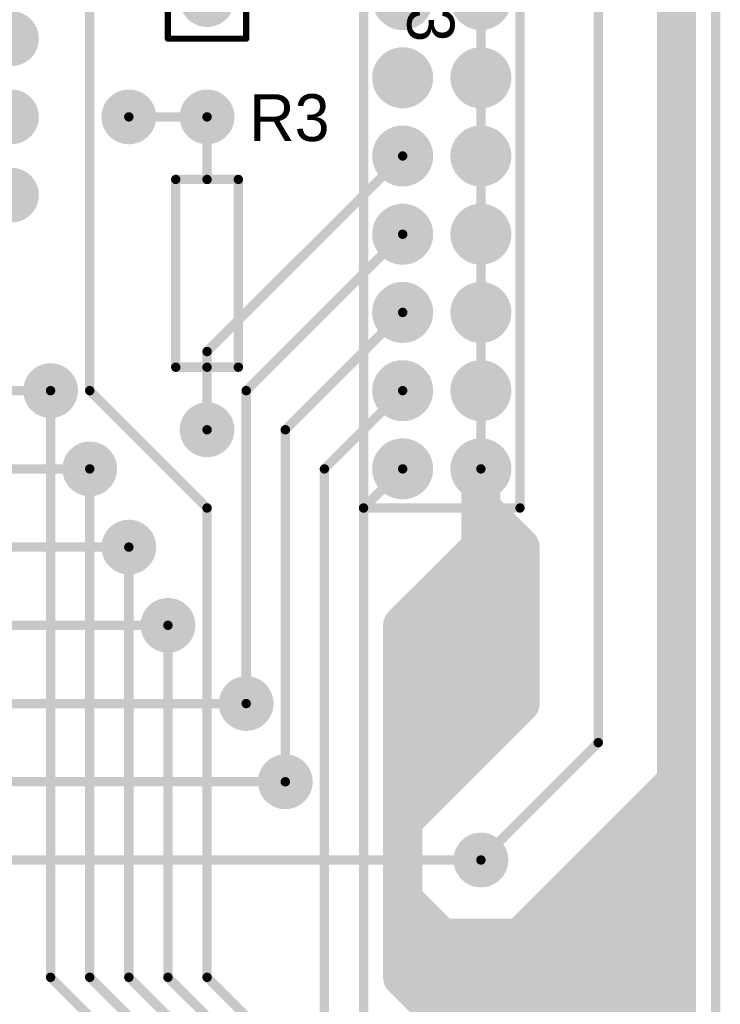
# Model space of a CAD drawing. Extents: x 0.68 to 5.66, y 1.09 to 10.11.
# Tile 29 of 30: x 4.76 to 5.66, y 7.82 to 9.07. Entities that reach past the tile are written whole.
import ezdxf

# ---------------------------------------------------------------- set-up
doc = ezdxf.new("R2010")
doc.units = 0
doc.layers.get('0').update_dxf_attribs({"linetype": 'CONTINUOUS'})
for name, color, linetype in [('BOTTOMLAYER', 5, 'CONTINUOUS'), ('BOTTOMSOLDER', 6, 'CONTINUOUS'), ('MULTILAYER', 9, 'CONTINUOUS'), ('PADHOLE', 156, 'CONTINUOUS'), ('TOPOVERLAY', 2, 'CONTINUOUS'), ('TOPSOLDER', 216, 'CONTINUOUS')]:
    doc.layers.add(name, color=color, linetype=linetype)

# ---------------------------------------------------------------- blocks, each defined once
blk = doc.blocks.new('IDC26_10')
at = {"layer": 'BOTTOMSOLDER', "const_width": 0.039}
for points in [[(-0.0195, -0.6, 1), (0.0195, -0.6, 1)], [(0.0805, -0.6, 1), (0.1195, -0.6, 1)], [(-0.0195, -0.7, 1), (0.0195, -0.7, 1)], [(0.0805, -0.7, 1), (0.1195, -0.7, 1)], [(-0.0195, -0.8, 1), (0.0195, -0.8, 1)], [(0.0805, -0.8, 1), (0.1195, -0.8, 1)], [(-0.0195, -0.9, 1), (0.0195, -0.9, 1)], [(0.0805, -0.9, 1), (0.1195, -0.9, 1)], [(-0.0195, -1, 1), (0.0195, -1, 1)], [(0.0805, -1, 1), (0.1195, -1, 1)], [(-0.0195, -1.1, 1), (0.0195, -1.1, 1)], [(0.0805, -1.1, 1), (0.1195, -1.1, 1)], [(-0.0195, -1.2, 1), (0.0195, -1.2, 1)], [(0.0805, -1.2, 1), (0.1195, -1.2, 1)]]:
    blk.add_lwpolyline(points, format="xyb", close=True, dxfattribs=at)
at = {"layer": 'MULTILAYER', "const_width": 0.035}
for points in [[(-0.0175, -0.6, 1), (0.0175, -0.6, 1)], [(0.0825, -0.6, 1), (0.1175, -0.6, 1)], [(-0.0175, -0.7, 1), (0.0175, -0.7, 1)], [(0.0825, -0.7, 1), (0.1175, -0.7, 1)], [(-0.0175, -0.8, 1), (0.0175, -0.8, 1)], [(0.0825, -0.8, 1), (0.1175, -0.8, 1)], [(-0.0175, -0.9, 1), (0.0175, -0.9, 1)], [(0.0825, -0.9, 1), (0.1175, -0.9, 1)], [(-0.0175, -1, 1), (0.0175, -1, 1)], [(0.0825, -1, 1), (0.1175, -1, 1)], [(-0.0175, -1.1, 1), (0.0175, -1.1, 1)], [(0.0825, -1.1, 1), (0.1175, -1.1, 1)], [(-0.0175, -1.2, 1), (0.0175, -1.2, 1)], [(0.0825, -1.2, 1), (0.1175, -1.2, 1)]]:
    blk.add_lwpolyline(points, format="xyb", close=True, dxfattribs=at)
at = {"layer": 'PADHOLE', "const_width": 0.0195}
for points in [[(-0.00975, -0.7, 1), (0.00975, -0.7, 1)], [(0.09025, -0.7, 1), (0.10975, -0.7, 1)], [(-0.00975, -0.8, 1), (0.00975, -0.8, 1)], [(0.09025, -0.8, 1), (0.10975, -0.8, 1)], [(-0.00975, -0.9, 1), (0.00975, -0.9, 1)], [(0.09025, -0.9, 1), (0.10975, -0.9, 1)], [(-0.00975, -1, 1), (0.00975, -1, 1)], [(0.09025, -1, 1), (0.10975, -1, 1)], [(-0.00975, -1.1, 1), (0.00975, -1.1, 1)], [(0.09025, -1.1, 1), (0.10975, -1.1, 1)], [(-0.00975, -1.2, 1), (0.00975, -1.2, 1)], [(0.09025, -1.2, 1), (0.10975, -1.2, 1)]]:
    blk.add_lwpolyline(points, format="xyb", close=True, dxfattribs=at)
at = {"layer": 'TOPOVERLAY', "const_width": 0.012}
for points in [[(-0.05, -1.25), (-0.05, 0.05)], [(0.15, -1.25), (0.15, 0.05)], [(-0.05, -1.25), (0.15, -1.25)]]:
    blk.add_lwpolyline(points, dxfattribs=at)
at = {"layer": 'TOPOVERLAY', "const_width": 0.006}
for points in [[(-0.053, -1.25, 1), (-0.047, -1.25, 1)], [(-0.053, -1.25, 1), (-0.047, -1.25, 1)], [(0.147, -1.25, 1), (0.153, -1.25, 1)], [(0.147, -1.25, 1), (0.153, -1.25, 1)]]:
    blk.add_lwpolyline(points, format="xyb", close=True, dxfattribs=at)
at = {"layer": 'TOPSOLDER', "const_width": 0.039}
for points in [[(-0.0195, -0.6, 1), (0.0195, -0.6, 1)], [(0.0805, -0.6, 1), (0.1195, -0.6, 1)], [(-0.0195, -0.7, 1), (0.0195, -0.7, 1)], [(0.0805, -0.7, 1), (0.1195, -0.7, 1)], [(-0.0195, -0.8, 1), (0.0195, -0.8, 1)], [(0.0805, -0.8, 1), (0.1195, -0.8, 1)], [(-0.0195, -0.9, 1), (0.0195, -0.9, 1)], [(0.0805, -0.9, 1), (0.1195, -0.9, 1)], [(-0.0195, -1, 1), (0.0195, -1, 1)], [(0.0805, -1, 1), (0.1195, -1, 1)], [(-0.0195, -1.1, 1), (0.0195, -1.1, 1)], [(0.0805, -1.1, 1), (0.1195, -1.1, 1)], [(-0.0195, -1.2, 1), (0.0195, -1.2, 1)], [(0.0805, -1.2, 1), (0.1195, -1.2, 1)]]:
    blk.add_lwpolyline(points, format="xyb", close=True, dxfattribs=at)
blk = doc.blocks.new('DIP16_11')
at = {"layer": 'BOTTOMSOLDER', "const_width": 0.035}
for points in [[(0.2825, 0, 1), (0.3175, 0, 1)], [(-0.0175, -0.1, 1), (0.0175, -0.1, 1)], [(0.2825, -0.1, 1), (0.3175, -0.1, 1)], [(-0.0175, -0.2, 1), (0.0175, -0.2, 1)], [(0.2825, -0.2, 1), (0.3175, -0.2, 1)], [(-0.0175, -0.3, 1), (0.0175, -0.3, 1)], [(0.2825, -0.3, 1), (0.3175, -0.3, 1)], [(-0.0175, -0.4, 1), (0.0175, -0.4, 1)], [(0.2825, -0.4, 1), (0.3175, -0.4, 1)], [(-0.0175, -0.5, 1), (0.0175, -0.5, 1)], [(0.2825, -0.5, 1), (0.3175, -0.5, 1)], [(-0.0175, -0.6, 1), (0.0175, -0.6, 1)], [(0.2825, -0.6, 1), (0.3175, -0.6, 1)], [(-0.0175, -0.7, 1), (0.0175, -0.7, 1)], [(0.2825, -0.7, 1), (0.3175, -0.7, 1)]]:
    blk.add_lwpolyline(points, format="xyb", close=True, dxfattribs=at)
at = {"layer": 'BOTTOMSOLDER'}
blk.add_solid([(-0.035, -0.035), (0.035, -0.035), (-0.035, 0.035), (0.035, 0.035)], dxfattribs=at)
at = {"layer": 'MULTILAYER', "const_width": 0.031}
for points in [[(0.2845, 0, 1), (0.3155, 0, 1)], [(-0.0155, -0.1, 1), (0.0155, -0.1, 1)], [(0.2845, -0.1, 1), (0.3155, -0.1, 1)], [(-0.0155, -0.2, 1), (0.0155, -0.2, 1)], [(0.2845, -0.2, 1), (0.3155, -0.2, 1)], [(-0.0155, -0.3, 1), (0.0155, -0.3, 1)], [(0.2845, -0.3, 1), (0.3155, -0.3, 1)], [(-0.0155, -0.4, 1), (0.0155, -0.4, 1)], [(0.2845, -0.4, 1), (0.3155, -0.4, 1)], [(-0.0155, -0.5, 1), (0.0155, -0.5, 1)], [(0.2845, -0.5, 1), (0.3155, -0.5, 1)], [(-0.0155, -0.6, 1), (0.0155, -0.6, 1)], [(0.2845, -0.6, 1), (0.3155, -0.6, 1)], [(-0.0155, -0.7, 1), (0.0155, -0.7, 1)], [(0.2845, -0.7, 1), (0.3155, -0.7, 1)]]:
    blk.add_lwpolyline(points, format="xyb", close=True, dxfattribs=at)
at = {"layer": 'MULTILAYER'}
blk.add_solid([(-0.031, -0.031), (0.031, -0.031), (-0.031, 0.031), (0.031, 0.031)], dxfattribs=at)
at = {"layer": 'PADHOLE', "const_width": 0.0155}
for points in [[(-0.00775, 0, 1), (0.00775, 0, 1)], [(0.29225, 0, 1), (0.30775, 0, 1)], [(-0.00775, -0.1, 1), (0.00775, -0.1, 1)], [(0.29225, -0.1, 1), (0.30775, -0.1, 1)], [(-0.00775, -0.2, 1), (0.00775, -0.2, 1)], [(0.29225, -0.2, 1), (0.30775, -0.2, 1)], [(-0.00775, -0.3, 1), (0.00775, -0.3, 1)], [(0.29225, -0.3, 1), (0.30775, -0.3, 1)], [(-0.00775, -0.4, 1), (0.00775, -0.4, 1)], [(0.29225, -0.4, 1), (0.30775, -0.4, 1)], [(-0.00775, -0.5, 1), (0.00775, -0.5, 1)], [(0.29225, -0.5, 1), (0.30775, -0.5, 1)], [(-0.00775, -0.6, 1), (0.00775, -0.6, 1)], [(0.29225, -0.6, 1), (0.30775, -0.6, 1)], [(-0.00775, -0.7, 1), (0.00775, -0.7, 1)], [(0.29225, -0.7, 1), (0.30775, -0.7, 1)]]:
    blk.add_lwpolyline(points, format="xyb", close=True, dxfattribs=at)
at = {"layer": 'TOPOVERLAY', "const_width": 0.008}
for points in [[(0.05, 0.05), (0.125, 0.05)], [(0.05, -0.75), (0.05, 0.05)], [(0.175, 0.05), (0.25, 0.05)], [(0.25, -0.75), (0.25, 0.05)], [(0.05, -0.75), (0.25, -0.75)]]:
    blk.add_lwpolyline(points, dxfattribs=at)
at = {"layer": 'TOPOVERLAY', "const_width": 0.004}
for points in [[(0.048, 0.05, 1), (0.052, 0.05, 1)], [(0.048, 0.05, 1), (0.052, 0.05, 1)], [(0.123, 0.05, 1), (0.127, 0.05, 1)], [(0.123, 0.05, 1), (0.127, 0.05, 1)], [(0.173, 0.05, 1), (0.177, 0.05, 1)], [(0.173, 0.05, 1), (0.177, 0.05, 1)], [(0.248, 0.05, 1), (0.252, 0.05, 1)], [(0.248, 0.05, 1), (0.252, 0.05, 1)], [(0.048, -0.75, 1), (0.052, -0.75, 1)], [(0.048, -0.75, 1), (0.052, -0.75, 1)], [(0.248, -0.75, 1), (0.252, -0.75, 1)], [(0.248, -0.75, 1), (0.252, -0.75, 1)]]:
    blk.add_lwpolyline(points, format="xyb", close=True, dxfattribs=at)
at = {"layer": 'TOPOVERLAY', "const_width": 0.008}
blk.add_lwpolyline([(0.175, 0.05, -1), (0.125, 0.05)], format="xyb", dxfattribs=at)
at = {"layer": 'TOPSOLDER', "const_width": 0.035}
for points in [[(0.2825, 0, 1), (0.3175, 0, 1)], [(-0.0175, -0.1, 1), (0.0175, -0.1, 1)], [(0.2825, -0.1, 1), (0.3175, -0.1, 1)], [(-0.0175, -0.2, 1), (0.0175, -0.2, 1)], [(0.2825, -0.2, 1), (0.3175, -0.2, 1)], [(-0.0175, -0.3, 1), (0.0175, -0.3, 1)], [(0.2825, -0.3, 1), (0.3175, -0.3, 1)], [(-0.0175, -0.4, 1), (0.0175, -0.4, 1)], [(0.2825, -0.4, 1), (0.3175, -0.4, 1)], [(-0.0175, -0.5, 1), (0.0175, -0.5, 1)], [(0.2825, -0.5, 1), (0.3175, -0.5, 1)], [(-0.0175, -0.6, 1), (0.0175, -0.6, 1)], [(0.2825, -0.6, 1), (0.3175, -0.6, 1)], [(-0.0175, -0.7, 1), (0.0175, -0.7, 1)], [(0.2825, -0.7, 1), (0.3175, -0.7, 1)]]:
    blk.add_lwpolyline(points, format="xyb", close=True, dxfattribs=at)
at = {"layer": 'TOPSOLDER'}
blk.add_solid([(-0.035, -0.035), (0.035, -0.035), (-0.035, 0.035), (0.035, 0.035)], dxfattribs=at)
blk = doc.blocks.new('SIP9_42')
at = {"layer": 'BOTTOMSOLDER', "const_width": 0.035}
for points in [[(-0.0175, -0.1, 1), (0.0175, -0.1, 1)], [(-0.0175, -0.2, 1), (0.0175, -0.2, 1)], [(-0.0175, -0.3, 1), (0.0175, -0.3, 1)], [(-0.0175, -0.4, 1), (0.0175, -0.4, 1)], [(-0.0175, -0.5, 1), (0.0175, -0.5, 1)], [(-0.0175, -0.6, 1), (0.0175, -0.6, 1)], [(-0.0175, -0.7, 1), (0.0175, -0.7, 1)], [(-0.0175, -0.8, 1), (0.0175, -0.8, 1)]]:
    blk.add_lwpolyline(points, format="xyb", close=True, dxfattribs=at)
at = {"layer": 'BOTTOMSOLDER'}
blk.add_solid([(-0.035, -0.035), (0.035, -0.035), (-0.035, 0.035), (0.035, 0.035)], dxfattribs=at)
at = {"layer": 'MULTILAYER', "const_width": 0.031}
for points in [[(-0.0155, -0.1, 1), (0.0155, -0.1, 1)], [(-0.0155, -0.2, 1), (0.0155, -0.2, 1)], [(-0.0155, -0.3, 1), (0.0155, -0.3, 1)], [(-0.0155, -0.4, 1), (0.0155, -0.4, 1)], [(-0.0155, -0.5, 1), (0.0155, -0.5, 1)], [(-0.0155, -0.6, 1), (0.0155, -0.6, 1)], [(-0.0155, -0.7, 1), (0.0155, -0.7, 1)], [(-0.0155, -0.8, 1), (0.0155, -0.8, 1)]]:
    blk.add_lwpolyline(points, format="xyb", close=True, dxfattribs=at)
at = {"layer": 'MULTILAYER'}
blk.add_solid([(-0.031, -0.031), (0.031, -0.031), (-0.031, 0.031), (0.031, 0.031)], dxfattribs=at)
at = {"layer": 'PADHOLE', "const_width": 0.0155}
for points in [[(-0.00775, 0, 1), (0.00775, 0, 1)], [(-0.00775, -0.1, 1), (0.00775, -0.1, 1)], [(-0.00775, -0.2, 1), (0.00775, -0.2, 1)], [(-0.00775, -0.3, 1), (0.00775, -0.3, 1)], [(-0.00775, -0.4, 1), (0.00775, -0.4, 1)], [(-0.00775, -0.5, 1), (0.00775, -0.5, 1)], [(-0.00775, -0.6, 1), (0.00775, -0.6, 1)], [(-0.00775, -0.7, 1), (0.00775, -0.7, 1)], [(-0.00775, -0.8, 1), (0.00775, -0.8, 1)]]:
    blk.add_lwpolyline(points, format="xyb", close=True, dxfattribs=at)
at = {"layer": 'TOPOVERLAY', "const_width": 0.008}
for points in [[(-0.05, 0.05), (0.05, 0.05)], [(-0.05, -0.85), (-0.05, 0.05)], [(0.05, -0.85), (0.05, 0.05)], [(-0.05, -0.05), (0.05, -0.05)], [(-0.05, -0.85), (0.05, -0.85)]]:
    blk.add_lwpolyline(points, dxfattribs=at)
at = {"layer": 'TOPOVERLAY', "const_width": 0.004}
for points in [[(-0.052, 0.05, 1), (-0.048, 0.05, 1)], [(-0.052, 0.05, 1), (-0.048, 0.05, 1)], [(0.048, 0.05, 1), (0.052, 0.05, 1)], [(0.048, 0.05, 1), (0.052, 0.05, 1)], [(-0.052, -0.05, 1), (-0.048, -0.05, 1)], [(0.048, -0.05, 1), (0.052, -0.05, 1)], [(-0.052, -0.85, 1), (-0.048, -0.85, 1)], [(-0.052, -0.85, 1), (-0.048, -0.85, 1)], [(0.048, -0.85, 1), (0.052, -0.85, 1)], [(0.048, -0.85, 1), (0.052, -0.85, 1)]]:
    blk.add_lwpolyline(points, format="xyb", close=True, dxfattribs=at)
at = {"layer": 'TOPSOLDER', "const_width": 0.035}
for points in [[(-0.0175, -0.1, 1), (0.0175, -0.1, 1)], [(-0.0175, -0.2, 1), (0.0175, -0.2, 1)], [(-0.0175, -0.3, 1), (0.0175, -0.3, 1)], [(-0.0175, -0.4, 1), (0.0175, -0.4, 1)], [(-0.0175, -0.5, 1), (0.0175, -0.5, 1)], [(-0.0175, -0.6, 1), (0.0175, -0.6, 1)], [(-0.0175, -0.7, 1), (0.0175, -0.7, 1)], [(-0.0175, -0.8, 1), (0.0175, -0.8, 1)]]:
    blk.add_lwpolyline(points, format="xyb", close=True, dxfattribs=at)
at = {"layer": 'TOPSOLDER'}
blk.add_solid([(-0.035, -0.035), (0.035, -0.035), (-0.035, 0.035), (0.035, 0.035)], dxfattribs=at)
blk = doc.blocks.new('AXIAL0_4_50')
at = {"layer": 'BOTTOMSOLDER', "const_width": 0.035}
for points in [[(-0.0175, 0.4, 1), (0.0175, 0.4, 1)], [(-0.0175, 0, 1), (0.0175, 0, 1)]]:
    blk.add_lwpolyline(points, format="xyb", close=True, dxfattribs=at)
at = {"layer": 'MULTILAYER', "const_width": 0.031}
for points in [[(-0.0155, 0.4, 1), (0.0155, 0.4, 1)], [(-0.0155, 0, 1), (0.0155, 0, 1)]]:
    blk.add_lwpolyline(points, format="xyb", close=True, dxfattribs=at)
at = {"layer": 'PADHOLE', "const_width": 0.0155}
for points in [[(-0.00775, 0.4, 1), (0.00775, 0.4, 1)], [(-0.00775, 0, 1), (0.00775, 0, 1)]]:
    blk.add_lwpolyline(points, format="xyb", close=True, dxfattribs=at)
at = {"layer": 'TOPOVERLAY', "const_width": 0.012}
for points in [[(0, 0.32), (0, 0.4)], [(-0.04, 0.32), (0.04, 0.32)], [(-0.04, 0.08), (-0.04, 0.32)], [(0.04, 0.08), (0.04, 0.32)], [(-0.04, 0.08), (0.04, 0.08)], [(0, 0), (0, 0.08)]]:
    blk.add_lwpolyline(points, dxfattribs=at)
at = {"layer": 'TOPOVERLAY', "const_width": 0.006}
for points in [[(-0.003, 0.4, 1), (0.003, 0.4, 1)], [(-0.043, 0.32, 1), (-0.037, 0.32, 1)], [(-0.043, 0.32, 1), (-0.037, 0.32, 1)], [(-0.003, 0.32, 1), (0.003, 0.32, 1)], [(0.037, 0.32, 1), (0.043, 0.32, 1)], [(0.037, 0.32, 1), (0.043, 0.32, 1)], [(-0.043, 0.08, 1), (-0.037, 0.08, 1)], [(-0.043, 0.08, 1), (-0.037, 0.08, 1)], [(-0.003, 0.08, 1), (0.003, 0.08, 1)], [(0.037, 0.08, 1), (0.043, 0.08, 1)], [(0.037, 0.08, 1), (0.043, 0.08, 1)], [(-0.003, 0, 1), (0.003, 0, 1)]]:
    blk.add_lwpolyline(points, format="xyb", close=True, dxfattribs=at)
at = {"layer": 'TOPSOLDER', "const_width": 0.035}
for points in [[(-0.0175, 0.4, 1), (0.0175, 0.4, 1)], [(-0.0175, 0, 1), (0.0175, 0, 1)]]:
    blk.add_lwpolyline(points, format="xyb", close=True, dxfattribs=at)

msp = doc.modelspace()

# ---------------------------------------------------------------- linework, layer by layer
at = {"layer": 'BOTTOMLAYER'}
for points, const_width in [([(5.65, 1.1), (5.65, 10.1)], 0.012), ([(5.6, 1.15), (5.6, 10.05)], 0.05), ([(5.5, 8.15), (5.5, 9.5)], 0.012), ([(5.35, 8.5), (5.35, 9.3)], 0.012), ([(4.85, 8.6), (4.85, 9.15)], 0.012), ([(4.9, 8.95), (5, 8.95)], 0.012), ([(5, 8.65), (5.25, 8.9)], 0.012), ([(5.05, 8.6), (5.25, 8.8)], 0.012), ([(5.1, 8.55), (5.25, 8.7)], 0.012), ([(5, 8.55), (5, 8.65)], 0.012), ([(4.8, 7.85), (4.8, 8.6)], 0.012), ([(4.85, 8.6), (5, 8.45)], 0.012), ([(5.05, 8.2), (5.05, 8.6)], 0.012), ([(5.15, 8.5), (5.25, 8.6)], 0.012), ([(5.1, 8.1), (5.1, 8.55)], 0.012), ([(5.35, 8.4), (5.35, 8.5)], 0.05), ([(4.85, 7.85), (4.85, 8.5)], 0.012), ([(5.15, 7.75), (5.15, 8.5)], 0.012), ([(5.2, 8.45), (5.25, 8.5)], 0.012), ([(5.35, 8.45), (5.4, 8.4)], 0.05), ([(5, 7.85), (5, 8.45)], 0.012), ([(5.2, 7.75), (5.2, 8.45)], 0.012), ([(5.25, 8.3), (5.35, 8.4)], 0.05), ([(5.35, 8.4), (5.4, 8.4)], 0.05), ([(5.4, 8.2), (5.4, 8.4)], 0.05), ([(4.9, 7.85), (4.9, 8.4)], 0.012), ([(5.3, 8.35), (5.4, 8.35)], 0.05), ([(5.25, 8.3), (5.4, 8.3)], 0.05), ([(5.25, 7.85), (5.25, 8.3)], 0.05), ([(4.95, 7.85), (4.95, 8.3)], 0.012), ([(5.25, 8.25), (5.4, 8.25)], 0.05), ([(5.25, 8.2), (5.4, 8.2)], 0.05), ([(5.25, 8.05), (5.4, 8.2)], 0.05), ([(5.25, 8.15), (5.35, 8.15)], 0.05), ([(5.35, 8), (5.5, 8.15)], 0.012), ([(5.25, 8.1), (5.3, 8.1)], 0.05), ([(5.4, 7.9), (5.6, 8.1)], 0.05), ([(5.55, 7.55), (5.55, 8.05)], 0.05), ([(5.5, 7.6), (5.5, 8)], 0.05), ([(5.25, 7.95), (5.3, 7.9)], 0.05), ([(5.45, 7.65), (5.45, 7.95)], 0.05), ([(5.3, 7.9), (5.4, 7.9)], 0.05), ([(5.3, 7.8), (5.3, 7.9)], 0.05), ([(5.35, 7.75), (5.35, 7.9)], 0.05), ([(5.4, 7.7), (5.4, 7.9)], 0.05), ([(5.25, 7.85), (5.55, 7.55)], 0.05), ([(4.8, 7.85), (5.15, 7.5)], 0.012), ([(4.85, 7.85), (5.2, 7.5)], 0.012), ([(4.9, 7.85), (5.25, 7.5)], 0.012), ([(4.95, 7.85), (5.3, 7.5)], 0.012), ([(5, 7.85), (5.35, 7.5)], 0.012)]:
    msp.add_lwpolyline(points, dxfattribs=dict(at, const_width=const_width))
for points, const_width in [([(4.897, 8.95, 1), (4.903, 8.95, 1)], 0.006), ([(4.997, 8.95, 1), (5.003, 8.95, 1)], 0.006), ([(5.247, 8.9, 1), (5.253, 8.9, 1)], 0.006), ([(5.247, 8.8, 1), (5.253, 8.8, 1)], 0.006), ([(5.247, 8.7, 1), (5.253, 8.7, 1)], 0.006), ([(4.997, 8.65, 1), (5.003, 8.65, 1)], 0.006), ([(4.997, 8.65, 1), (5.003, 8.65, 1)], 0.006), ([(4.797, 8.6, 1), (4.803, 8.6, 1)], 0.006), ([(4.847, 8.6, 1), (4.853, 8.6, 1)], 0.006), ([(4.847, 8.6, 1), (4.853, 8.6, 1)], 0.006), ([(5.047, 8.6, 1), (5.053, 8.6, 1)], 0.006), ([(5.047, 8.6, 1), (5.053, 8.6, 1)], 0.006), ([(5.247, 8.6, 1), (5.253, 8.6, 1)], 0.006), ([(4.997, 8.55, 1), (5.003, 8.55, 1)], 0.006), ([(5.097, 8.55, 1), (5.103, 8.55, 1)], 0.006), ([(5.097, 8.55, 1), (5.103, 8.55, 1)], 0.006), ([(5.3375, 8.5, 1), (5.3625, 8.5, 1)], 0.025), ([(4.847, 8.5, 1), (4.853, 8.5, 1)], 0.006), ([(5.147, 8.5, 1), (5.153, 8.5, 1)], 0.006), ([(5.147, 8.5, 1), (5.153, 8.5, 1)], 0.006), ([(5.247, 8.5, 1), (5.253, 8.5, 1)], 0.006), ([(5.347, 8.5, 1), (5.353, 8.5, 1)], 0.006), ([(5.3375, 8.45, 1), (5.3625, 8.45, 1)], 0.025), ([(4.997, 8.45, 1), (5.003, 8.45, 1)], 0.006), ([(4.997, 8.45, 1), (5.003, 8.45, 1)], 0.006), ([(5.197, 8.45, 1), (5.203, 8.45, 1)], 0.006), ([(5.197, 8.45, 1), (5.203, 8.45, 1)], 0.006), ([(5.3375, 8.4, 1), (5.3625, 8.4, 1)], 0.025), ([(5.3375, 8.4, 1), (5.3625, 8.4, 1)], 0.025), ([(5.3375, 8.4, 1), (5.3625, 8.4, 1)], 0.025), ([(5.3875, 8.4, 1), (5.4125, 8.4, 1)], 0.025), ([(5.3875, 8.4, 1), (5.4125, 8.4, 1)], 0.025), ([(5.3875, 8.4, 1), (5.4125, 8.4, 1)], 0.025), ([(4.897, 8.4, 1), (4.903, 8.4, 1)], 0.006), ([(5.2875, 8.35, 1), (5.3125, 8.35, 1)], 0.025), ([(5.3875, 8.35, 1), (5.4125, 8.35, 1)], 0.025), ([(5.2375, 8.3, 1), (5.2625, 8.3, 1)], 0.025), ([(5.2375, 8.3, 1), (5.2625, 8.3, 1)], 0.025), ([(5.2375, 8.3, 1), (5.2625, 8.3, 1)], 0.025), ([(5.3875, 8.3, 1), (5.4125, 8.3, 1)], 0.025), ([(4.947, 8.3, 1), (4.953, 8.3, 1)], 0.006), ([(5.2375, 8.25, 1), (5.2625, 8.25, 1)], 0.025), ([(5.3875, 8.25, 1), (5.4125, 8.25, 1)], 0.025), ([(5.2375, 8.2, 1), (5.2625, 8.2, 1)], 0.025), ([(5.3875, 8.2, 1), (5.4125, 8.2, 1)], 0.025), ([(5.3875, 8.2, 1), (5.4125, 8.2, 1)], 0.025), ([(5.3875, 8.2, 1), (5.4125, 8.2, 1)], 0.025), ([(5.047, 8.2, 1), (5.053, 8.2, 1)], 0.006), ([(5.2375, 8.15, 1), (5.2625, 8.15, 1)], 0.025), ([(5.3375, 8.15, 1), (5.3625, 8.15, 1)], 0.025), ([(5.497, 8.15, 1), (5.503, 8.15, 1)], 0.006), ([(5.497, 8.15, 1), (5.503, 8.15, 1)], 0.006), ([(5.2375, 8.1, 1), (5.2625, 8.1, 1)], 0.025), ([(5.2875, 8.1, 1), (5.3125, 8.1, 1)], 0.025), ([(5.5875, 8.1, 1), (5.6125, 8.1, 1)], 0.025), ([(5.097, 8.1, 1), (5.103, 8.1, 1)], 0.006), ([(5.2375, 8.05, 1), (5.2625, 8.05, 1)], 0.025), ([(5.5375, 8.05, 1), (5.5625, 8.05, 1)], 0.025), ([(5.4875, 8, 1), (5.5125, 8, 1)], 0.025), ([(5.347, 8, 1), (5.353, 8, 1)], 0.006), ([(5.2375, 7.95, 1), (5.2625, 7.95, 1)], 0.025), ([(5.4375, 7.95, 1), (5.4625, 7.95, 1)], 0.025), ([(5.2875, 7.9, 1), (5.3125, 7.9, 1)], 0.025), ([(5.2875, 7.9, 1), (5.3125, 7.9, 1)], 0.025), ([(5.2875, 7.9, 1), (5.3125, 7.9, 1)], 0.025), ([(5.3375, 7.9, 1), (5.3625, 7.9, 1)], 0.025), ([(5.3875, 7.9, 1), (5.4125, 7.9, 1)], 0.025), ([(5.3875, 7.9, 1), (5.4125, 7.9, 1)], 0.025), ([(5.3875, 7.9, 1), (5.4125, 7.9, 1)], 0.025), ([(5.2375, 7.85, 1), (5.2625, 7.85, 1)], 0.025), ([(5.2375, 7.85, 1), (5.2625, 7.85, 1)], 0.025), ([(4.797, 7.85, 1), (4.803, 7.85, 1)], 0.006), ([(4.797, 7.85, 1), (4.803, 7.85, 1)], 0.006), ([(4.847, 7.85, 1), (4.853, 7.85, 1)], 0.006), ([(4.847, 7.85, 1), (4.853, 7.85, 1)], 0.006), ([(4.897, 7.85, 1), (4.903, 7.85, 1)], 0.006), ([(4.897, 7.85, 1), (4.903, 7.85, 1)], 0.006), ([(4.947, 7.85, 1), (4.953, 7.85, 1)], 0.006), ([(4.947, 7.85, 1), (4.953, 7.85, 1)], 0.006), ([(4.997, 7.85, 1), (5.003, 7.85, 1)], 0.006), ([(4.997, 7.85, 1), (5.003, 7.85, 1)], 0.006), ([(5.2875, 7.8, 1), (5.3125, 7.8, 1)], 0.025)]:
    msp.add_lwpolyline(points, format="xyb", close=True, dxfattribs=dict(at, const_width=const_width))
at = {"layer": 'BOTTOMSOLDER', "const_width": 0.035}
for points in [[(4.8825, 8.95, 1), (4.9175, 8.95, 1)], [(4.7825, 8.6, 1), (4.8175, 8.6, 1)], [(4.8325, 8.5, 1), (4.8675, 8.5, 1)], [(4.8825, 8.4, 1), (4.9175, 8.4, 1)], [(4.9325, 8.3, 1), (4.9675, 8.3, 1)], [(5.0325, 8.2, 1), (5.0675, 8.2, 1)], [(5.0825, 8.1, 1), (5.1175, 8.1, 1)], [(5.3325, 8, 1), (5.3675, 8, 1)]]:
    msp.add_lwpolyline(points, format="xyb", close=True, dxfattribs=at)
at = {"layer": 'MULTILAYER', "const_width": 0.031}
for points in [[(4.8845, 8.95, 1), (4.9155, 8.95, 1)], [(4.7845, 8.6, 1), (4.8155, 8.6, 1)], [(4.8345, 8.5, 1), (4.8655, 8.5, 1)], [(4.8845, 8.4, 1), (4.9155, 8.4, 1)], [(4.9345, 8.3, 1), (4.9655, 8.3, 1)], [(5.0345, 8.2, 1), (5.0655, 8.2, 1)], [(5.0845, 8.1, 1), (5.1155, 8.1, 1)], [(5.3345, 8, 1), (5.3655, 8, 1)]]:
    msp.add_lwpolyline(points, format="xyb", close=True, dxfattribs=at)
at = {"layer": 'PADHOLE'}
for points, const_width in [([(4.8902, 8.95, 1), (4.9097, 8.95, 1)], 0.0195), ([(4.7923, 8.6, 1), (4.8078, 8.6, 1)], 0.0155), ([(4.8422, 8.5, 1), (4.8578, 8.5, 1)], 0.0155), ([(4.8922, 8.4, 1), (4.9078, 8.4, 1)], 0.0155), ([(4.9422, 8.3, 1), (4.9577, 8.3, 1)], 0.0155), ([(5.0423, 8.2, 1), (5.0578, 8.2, 1)], 0.0155), ([(5.0922, 8.1, 1), (5.1078, 8.1, 1)], 0.0155), ([(5.3422, 8, 1), (5.3578, 8, 1)], 0.0155)]:
    msp.add_lwpolyline(points, format="xyb", close=True, dxfattribs=dict(at, const_width=const_width))
at = {"layer": 'TOPOVERLAY'}
for points, const_width in [([(5.65, 1.1), (5.65, 10.1)], 0.01), ([(4, 8.6), (4.8, 8.6)], 0.012), ([(4.2, 8.5), (4.85, 8.5)], 0.012), ([(4.3, 8.4), (4.9, 8.4)], 0.012), ([(4.35, 8.3), (4.95, 8.3)], 0.012), ([(4.35, 8.2), (5.05, 8.2)], 0.012), ([(4.35, 8.1), (5.1, 8.1)], 0.012), ([(4.3, 8), (5.35, 8)], 0.012)]:
    msp.add_lwpolyline(points, dxfattribs=dict(at, const_width=const_width))
at = {"layer": 'TOPOVERLAY', "const_width": 0.006}
for points in [[(4.797, 8.6, 1), (4.803, 8.6, 1)], [(4.847, 8.5, 1), (4.853, 8.5, 1)], [(4.897, 8.4, 1), (4.903, 8.4, 1)], [(4.947, 8.3, 1), (4.953, 8.3, 1)], [(5.047, 8.2, 1), (5.053, 8.2, 1)], [(5.097, 8.1, 1), (5.103, 8.1, 1)], [(5.347, 8, 1), (5.353, 8, 1)]]:
    msp.add_lwpolyline(points, format="xyb", close=True, dxfattribs=at)
at = {"layer": 'TOPSOLDER', "const_width": 0.035}
for points in [[(4.8825, 8.95, 1), (4.9175, 8.95, 1)], [(4.7825, 8.6, 1), (4.8175, 8.6, 1)], [(4.8325, 8.5, 1), (4.8675, 8.5, 1)], [(4.8825, 8.4, 1), (4.9175, 8.4, 1)], [(4.9325, 8.3, 1), (4.9675, 8.3, 1)], [(5.0325, 8.2, 1), (5.0675, 8.2, 1)], [(5.0825, 8.1, 1), (5.1175, 8.1, 1)], [(5.3325, 8, 1), (5.3675, 8, 1)]]:
    msp.add_lwpolyline(points, format="xyb", close=True, dxfattribs=at)

# ---------------------------------------------------------------- block references
for name, p in [('SIP9_42', (5, 9.9)), ('IDC26_10', (5.25, 9.7)), ('DIP16_11', (4.45, 9.55)), ('AXIAL0_4_50', (5, 8.55))]:
    msp.add_blockref(name, p)

# ---------------------------------------------------------------- texts
at = {"layer": 'TOPOVERLAY'}
msp.add_text('CN3', height=0.06, rotation=270, dxfattribs=at).set_placement((5.256, 9.206))
msp.add_text('R3', height=0.06, dxfattribs=at).set_placement((5.054, 8.919))

doc.saveas('drawing.dxf')
